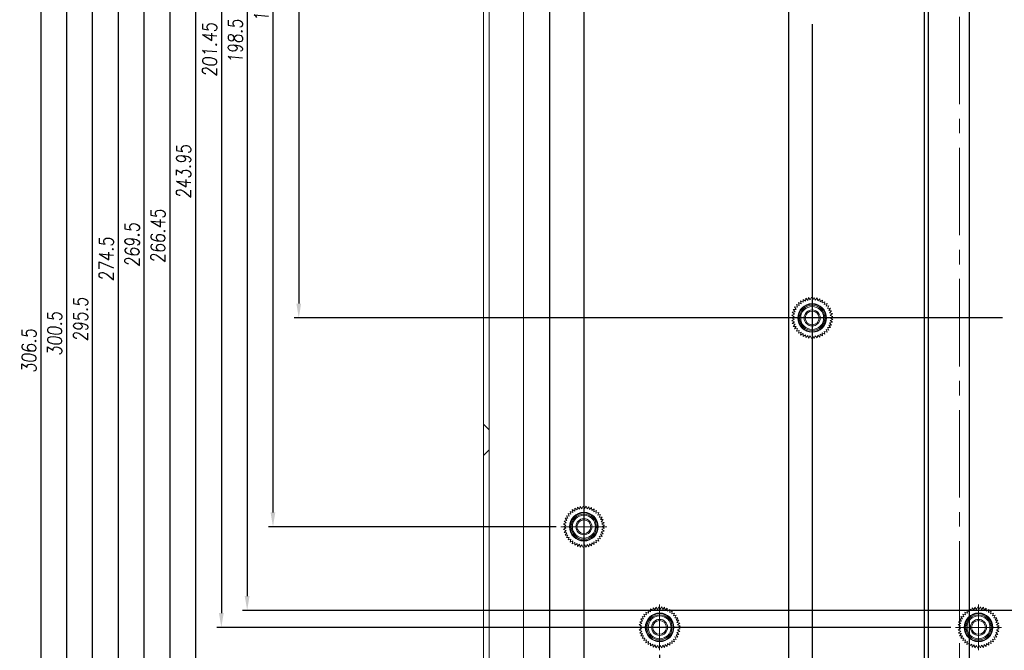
# Model space of a CAD drawing. Header units: millimetres. Extents: x 4497 to 11741, y 5958 to 12619.
# Tile 156 of 256: x 5286 to 5458, y 9399 to 9508. Entities that reach past the tile are written whole.
import ezdxf

# ---------------------------------------------------------------- set-up
doc = ezdxf.new("R2010")
doc.units = ezdxf.units.MM
doc.header["$LTSCALE"] = 0.8
doc.header["$PDMODE"] = 3
doc.header["$PDSIZE"] = 0.3125
for name, pattern in [('CENTER', [50.8, 31.75, -6.35, 6.35, -6.35]), ('CENTER2', [28.575, 19.05, -3.175, 3.175, -3.175]), ('HIDDEN', [9.525, 6.35, -3.175])]:
    doc.linetypes.add(name, pattern=pattern)
doc.layers.get('0').update_dxf_attribs({"linetype": 'CONTINUOUS', "lineweight": 0})
doc.layers.get('Defpoints').update_dxf_attribs({"linetype": 'CONTINUOUS', "lineweight": 0})
for name, color, linetype, lineweight in [('1', 2, 'CENTER', 0), ('2', 3, 'CONTINUOUS', 0), ('3', 5, 'HIDDEN', 0), ('4', 1, 'CENTER2', 9), ('M3-4', 6, 'CONTINUOUS', 0)]:
    doc.layers.add(name, color=color, linetype=linetype, lineweight=lineweight)
doc.styles.get("Standard").update_dxf_attribs({"font": 'romans.shx', "width": 0.8, "oblique": 5, "bigfont": 'whgtxt.shx'})
doc.dimstyles.get("Standard").update_dxf_attribs({"dimtxt": 2.5, "dimasz": 2.5, "dimexe": 0.8, "dimexo": 0.8, "dimgap": 0.8, "dimtad": 1, "dimdsep": 46, "dimtxsty": 'Standard', "dimcen": 0, "dimclrd": 3, "dimclre": 3, "dimclrt": 3, "dimazin": 0, "dimtp": 0.001, "dimtm": 0.001, "dimtfac": 1, "dimtmove": 0, "dimatfit": 3, "dimfxl": 0, "dimtolj": 1, "dimarcsym": 0})

# ---------------------------------------------------------------- blocks, each defined once
blk = doc.blocks.new('X')
at = {"layer": '1'}
for p, q in [((5251.84, 13719.59), (5251.84, 13727.59)), ((5247.84, 13723.59), (5255.84, 13723.59))]:
    blk.add_line(p, q, dxfattribs=at)
blk = doc.blocks.new('*D242')
at = {"layer": '2', "color": 3, "lineweight": -2}
for p, q in [((5351.37, 9603.96), (5334.17, 9603.96)), ((5334.97, 9601.46), (5334.97, 9458.96)), ((5457.67, 9456.46), (5334.17, 9456.46))]:
    blk.add_line(p, q, dxfattribs=at)
at = {"layer": '2', "color": 3}
for points in [[(5334.55, 9601.46), (5335.38, 9601.46), (5334.97, 9603.96)], [(5334.55, 9458.96), (5335.38, 9458.96), (5334.97, 9456.46)]]:
    blk.add_solid(points, dxfattribs=at)
at = {"layer": 'Defpoints', "color": 0}
for p in [(5352.17, 9603.96), (5334.97, 9456.46), (5458.47, 9456.46)]:
    blk.add_point(p, dxfattribs=at)
at = {"layer": '2', "color": 3, "insert": (5332.92, 9530.21), "char_height": 2.5, "attachment_point": 5, "rotation": 90}
blk.add_mtext('\\A1;147.5', dxfattribs=at)
blk = doc.blocks.new('*D243')
at = {"layer": '2', "color": 3, "lineweight": -2}
for p, q in [((5351.37, 9603.96), (5329.67, 9603.96)), ((5330.47, 9601.46), (5330.47, 9422.56)), ((5379.87, 9420.06), (5329.67, 9420.06))]:
    blk.add_line(p, q, dxfattribs=at)
at = {"layer": '2', "color": 3}
for points in [[(5330.05, 9601.46), (5330.88, 9601.46), (5330.47, 9603.96)], [(5330.05, 9422.56), (5330.88, 9422.56), (5330.47, 9420.06)]]:
    blk.add_solid(points, dxfattribs=at)
at = {"layer": 'Defpoints', "color": 0}
for p in [(5352.17, 9603.96), (5330.47, 9420.06), (5380.67, 9420.06)]:
    blk.add_point(p, dxfattribs=at)
at = {"layer": '2', "color": 3, "insert": (5328.42, 9512.01), "char_height": 2.5, "attachment_point": 5, "rotation": 90}
blk.add_mtext('\\A1;183.9', dxfattribs=at)
blk = doc.blocks.new('*D244')
at = {"layer": '2', "color": 3, "lineweight": -2}
for p, q in [((5351.37, 9603.96), (5325.17, 9603.96)), ((5325.97, 9601.46), (5325.97, 9407.96)), ((5509.87, 9405.46), (5325.17, 9405.46))]:
    blk.add_line(p, q, dxfattribs=at)
at = {"layer": '2', "color": 3}
for points in [[(5325.55, 9601.46), (5326.38, 9601.46), (5325.97, 9603.96)], [(5325.55, 9407.96), (5326.38, 9407.96), (5325.97, 9405.46)]]:
    blk.add_solid(points, dxfattribs=at)
at = {"layer": 'Defpoints', "color": 0}
for p in [(5352.17, 9603.96), (5325.97, 9405.46), (5510.67, 9405.46)]:
    blk.add_point(p, dxfattribs=at)
at = {"layer": '2', "color": 3, "insert": (5323.92, 9504.71), "char_height": 2.5, "attachment_point": 5, "rotation": 90}
blk.add_mtext('\\A1;198.5', dxfattribs=at)
blk = doc.blocks.new('*D245')
at = {"layer": '2', "color": 3, "lineweight": -2}
for p, q in [((5351.37, 9603.96), (5320.67, 9603.96)), ((5321.47, 9601.46), (5321.47, 9405.01)), ((5448.67, 9402.51), (5320.67, 9402.51))]:
    blk.add_line(p, q, dxfattribs=at)
at = {"layer": '2', "color": 3}
for points in [[(5321.05, 9601.46), (5321.88, 9601.46), (5321.47, 9603.96)], [(5321.05, 9405.01), (5321.88, 9405.01), (5321.47, 9402.51)]]:
    blk.add_solid(points, dxfattribs=at)
at = {"layer": 'Defpoints', "color": 0}
for p in [(5352.17, 9603.96), (5321.47, 9402.51), (5449.47, 9402.51)]:
    blk.add_point(p, dxfattribs=at)
at = {"layer": '2', "color": 3, "insert": (5319.42, 9503.23), "char_height": 2.5, "attachment_point": 5, "rotation": 90}
blk.add_mtext('\\A1;201.45', dxfattribs=at)
blk = doc.blocks.new('*D246')
at = {"layer": '2', "color": 3, "lineweight": -2}
for p, q in [((5351.37, 9603.96), (5316.17, 9603.96)), ((5316.97, 9601.46), (5316.97, 9362.51)), ((5393.07, 9360.01), (5316.17, 9360.01))]:
    blk.add_line(p, q, dxfattribs=at)
at = {"layer": '2', "color": 3}
for points in [[(5316.55, 9601.46), (5317.38, 9601.46), (5316.97, 9603.96)], [(5316.55, 9362.51), (5317.38, 9362.51), (5316.97, 9360.01)]]:
    blk.add_solid(points, dxfattribs=at)
at = {"layer": 'Defpoints', "color": 0}
for p in [(5352.17, 9603.96), (5316.97, 9360.01), (5393.87, 9360.01)]:
    blk.add_point(p, dxfattribs=at)
at = {"layer": '2', "color": 3, "insert": (5314.92, 9481.98), "char_height": 2.5, "attachment_point": 5, "rotation": 90}
blk.add_mtext('\\A1;243.95', dxfattribs=at)
blk = doc.blocks.new('*D247')
at = {"layer": '2', "color": 3, "lineweight": -2}
for p, q in [((5351.37, 9603.96), (5311.67, 9603.96)), ((5312.47, 9601.46), (5312.47, 9340.01)), ((5448.67, 9337.51), (5311.67, 9337.51))]:
    blk.add_line(p, q, dxfattribs=at)
at = {"layer": '2', "color": 3}
for points in [[(5312.05, 9601.46), (5312.88, 9601.46), (5312.47, 9603.96)], [(5312.05, 9340.01), (5312.88, 9340.01), (5312.47, 9337.51)]]:
    blk.add_solid(points, dxfattribs=at)
at = {"layer": 'Defpoints', "color": 0}
for p in [(5352.17, 9603.96), (5312.47, 9337.51), (5449.47, 9337.51)]:
    blk.add_point(p, dxfattribs=at)
at = {"layer": '2', "color": 3, "insert": (5310.42, 9470.73), "char_height": 2.5, "attachment_point": 5, "rotation": 90}
blk.add_mtext('\\A1;266.45', dxfattribs=at)
blk = doc.blocks.new('*D248')
at = {"layer": '2', "color": 3, "lineweight": -2}
for p, q in [((5351.37, 9603.96), (5307.17, 9603.96)), ((5307.97, 9601.46), (5307.97, 9336.96)), ((5379.87, 9334.46), (5307.17, 9334.46))]:
    blk.add_line(p, q, dxfattribs=at)
at = {"layer": '2', "color": 3}
for points in [[(5307.55, 9601.46), (5308.38, 9601.46), (5307.97, 9603.96)], [(5307.55, 9336.96), (5308.38, 9336.96), (5307.97, 9334.46)]]:
    blk.add_solid(points, dxfattribs=at)
at = {"layer": 'Defpoints', "color": 0}
for p in [(5352.17, 9603.96), (5307.97, 9334.46), (5380.67, 9334.46)]:
    blk.add_point(p, dxfattribs=at)
at = {"layer": '2', "color": 3, "insert": (5305.92, 9469.21), "char_height": 2.5, "attachment_point": 5, "rotation": 90}
blk.add_mtext('\\A1;269.5', dxfattribs=at)
blk = doc.blocks.new('*D249')
at = {"layer": '2', "color": 3, "lineweight": -2}
for p, q in [((5351.37, 9603.96), (5302.67, 9603.96)), ((5303.47, 9601.46), (5303.47, 9331.96)), ((5509.87, 9329.46), (5302.67, 9329.46))]:
    blk.add_line(p, q, dxfattribs=at)
at = {"layer": '2', "color": 3}
for points in [[(5303.05, 9601.46), (5303.88, 9601.46), (5303.47, 9603.96)], [(5303.05, 9331.96), (5303.88, 9331.96), (5303.47, 9329.46)]]:
    blk.add_solid(points, dxfattribs=at)
at = {"layer": 'Defpoints', "color": 0}
for p in [(5352.17, 9603.96), (5303.47, 9329.46), (5510.67, 9329.46)]:
    blk.add_point(p, dxfattribs=at)
at = {"layer": '2', "color": 3, "insert": (5301.42, 9466.71), "char_height": 2.5, "attachment_point": 5, "rotation": 90}
blk.add_mtext('\\A1;274.5', dxfattribs=at)
blk = doc.blocks.new('*D250')
at = {"layer": '2', "color": 3, "lineweight": -2}
for p, q in [((5351.37, 9603.96), (5298.17, 9603.96)), ((5298.97, 9601.46), (5298.97, 9310.96)), ((5520.17, 9308.46), (5298.17, 9308.46))]:
    blk.add_line(p, q, dxfattribs=at)
at = {"layer": '2', "color": 3}
for points in [[(5298.55, 9601.46), (5299.38, 9601.46), (5298.97, 9603.96)], [(5298.55, 9310.96), (5299.38, 9310.96), (5298.97, 9308.46)]]:
    blk.add_solid(points, dxfattribs=at)
at = {"layer": 'Defpoints', "color": 0}
for p in [(5352.17, 9603.96), (5298.97, 9308.46), (5520.97, 9308.46)]:
    blk.add_point(p, dxfattribs=at)
at = {"layer": '2', "color": 3, "insert": (5296.92, 9456.21), "char_height": 2.5, "attachment_point": 5, "rotation": 90}
blk.add_mtext('\\A1;295.5', dxfattribs=at)
blk = doc.blocks.new('*D251')
at = {"layer": '2', "color": 3, "lineweight": -2}
for p, q in [((5351.37, 9603.96), (5293.67, 9603.96)), ((5294.47, 9601.46), (5294.47, 9305.96)), ((5366.37, 9303.46), (5293.67, 9303.46))]:
    blk.add_line(p, q, dxfattribs=at)
at = {"layer": '2', "color": 3}
for points in [[(5294.05, 9601.46), (5294.88, 9601.46), (5294.47, 9603.96)], [(5294.05, 9305.96), (5294.88, 9305.96), (5294.47, 9303.46)]]:
    blk.add_solid(points, dxfattribs=at)
at = {"layer": 'Defpoints', "color": 0}
for p in [(5352.17, 9603.96), (5294.47, 9303.46), (5367.17, 9303.46)]:
    blk.add_point(p, dxfattribs=at)
at = {"layer": '2', "color": 3, "insert": (5292.42, 9453.71), "char_height": 2.5, "attachment_point": 5, "rotation": 90}
blk.add_mtext('\\A1;300.5', dxfattribs=at)
blk = doc.blocks.new('*D252')
at = {"layer": '2', "color": 3, "lineweight": -2}
for p, q in [((5351.37, 9603.96), (5289.17, 9603.96)), ((5289.97, 9601.46), (5289.97, 9299.96)), ((5382.87, 9297.46), (5289.17, 9297.46))]:
    blk.add_line(p, q, dxfattribs=at)
at = {"layer": '2', "color": 3}
for points in [[(5289.55, 9601.46), (5290.38, 9601.46), (5289.97, 9603.96)], [(5289.55, 9299.96), (5290.38, 9299.96), (5289.97, 9297.46)]]:
    blk.add_solid(points, dxfattribs=at)
at = {"layer": 'Defpoints', "color": 0}
for p in [(5352.17, 9603.96), (5289.97, 9297.46), (5383.67, 9297.46)]:
    blk.add_point(p, dxfattribs=at)
at = {"layer": '2', "color": 3, "insert": (5287.92, 9450.71), "char_height": 2.5, "attachment_point": 5, "rotation": 90}
blk.add_mtext('\\A1;306.5', dxfattribs=at)
blk = doc.blocks.new('*D267')
at = {"layer": '2', "color": 3, "lineweight": -2}
for p, q in [((5451.87, 9635.36), (5451.87, 9284.87)), ((5447.67, 9285.67), (5435.69, 9285.67)), ((5450.17, 9283.26), (5450.17, 9286.47)), ((5451.87, 9285.67), (5450.17, 9285.67)), ((5454.37, 9285.67), (5456.87, 9285.67))]:
    blk.add_line(p, q, dxfattribs=at)
at = {"layer": '2', "color": 3}
for points in [[(5447.67, 9286.08), (5447.67, 9285.25), (5450.17, 9285.67)], [(5454.37, 9286.08), (5454.37, 9285.25), (5451.87, 9285.67)]]:
    blk.add_solid(points, dxfattribs=at)
at = {"layer": 'Defpoints', "color": 0}
for p in [(5451.87, 9636.16), (5451.87, 9285.67), (5450.17, 9282.46)]:
    blk.add_point(p, dxfattribs=at)
at = {"layer": '2', "color": 3, "insert": (5438.46, 9287.72), "char_height": 2.5, "attachment_point": 5}
blk.add_mtext('\\A1;1.7', dxfattribs=at)
blk = doc.blocks.new('*D268')
at = {"layer": '2', "color": 3, "lineweight": -2}
for p, q in [((5462.47, 9507.66), (5462.47, 9275.37)), ((5450.17, 9281.66), (5450.17, 9275.37)), ((5452.67, 9276.17), (5459.97, 9276.17))]:
    blk.add_line(p, q, dxfattribs=at)
at = {"layer": '2', "color": 3}
for points in [[(5452.67, 9276.59), (5452.67, 9275.76), (5450.17, 9276.17)], [(5459.97, 9276.59), (5459.97, 9275.76), (5462.47, 9276.17)]]:
    blk.add_solid(points, dxfattribs=at)
at = {"layer": 'Defpoints', "color": 0}
for p in [(5462.47, 9508.46), (5450.17, 9282.46), (5462.47, 9276.17)]:
    blk.add_point(p, dxfattribs=at)
at = {"layer": '2', "color": 3, "insert": (5456.32, 9278.22), "char_height": 2.5, "attachment_point": 5}
blk.add_mtext('\\A1;12.3', dxfattribs=at)
blk = doc.blocks.new('*D269')
at = {"layer": '2', "color": 3, "lineweight": -2}
for p, q in [((5505.77, 9635.36), (5505.77, 9270.87)), ((5450.17, 9281.66), (5450.17, 9270.87)), ((5452.67, 9271.67), (5503.27, 9271.67))]:
    blk.add_line(p, q, dxfattribs=at)
at = {"layer": '2', "color": 3}
for points in [[(5452.67, 9272.09), (5452.67, 9271.26), (5450.17, 9271.67)], [(5503.27, 9272.09), (5503.27, 9271.26), (5505.77, 9271.67)]]:
    blk.add_solid(points, dxfattribs=at)
at = {"layer": 'Defpoints', "color": 0}
for p in [(5505.77, 9636.16), (5450.17, 9282.46), (5505.77, 9271.67)]:
    blk.add_point(p, dxfattribs=at)
at = {"layer": '2', "color": 3, "insert": (5477.97, 9273.72), "char_height": 2.5, "attachment_point": 5}
blk.add_mtext('\\A1;55.6', dxfattribs=at)
blk = doc.blocks.new('*D270')
at = {"layer": '2', "color": 3, "lineweight": -2}
for p, q in [((5515.32, 9856.66), (5515.32, 9261.87)), ((5450.17, 9281.66), (5450.17, 9261.87)), ((5452.67, 9262.67), (5512.82, 9262.67))]:
    blk.add_line(p, q, dxfattribs=at)
at = {"layer": '2', "color": 3}
for points in [[(5452.67, 9263.09), (5452.67, 9262.26), (5450.17, 9262.67)], [(5512.82, 9263.09), (5512.82, 9262.26), (5515.32, 9262.67)]]:
    blk.add_solid(points, dxfattribs=at)
at = {"layer": 'Defpoints', "color": 0}
for p in [(5515.32, 9857.46), (5450.17, 9282.46), (5515.32, 9262.67)]:
    blk.add_point(p, dxfattribs=at)
at = {"layer": '2', "color": 3, "insert": (5482.75, 9264.72), "char_height": 2.5, "attachment_point": 5}
blk.add_mtext('\\A1;65.15', dxfattribs=at)
blk = doc.blocks.new('*D271')
at = {"layer": '2', "color": 3, "lineweight": -2}
for p, q in [((5514.67, 9592.41), (5514.67, 9265.79)), ((5450.17, 9281.66), (5450.17, 9265.79)), ((5452.67, 9266.59), (5512.17, 9266.59))]:
    blk.add_line(p, q, dxfattribs=at)
at = {"layer": '2', "color": 3}
for points in [[(5452.67, 9267.01), (5452.67, 9266.17), (5450.17, 9266.59)], [(5512.17, 9267.01), (5512.17, 9266.17), (5514.67, 9266.59)]]:
    blk.add_solid(points, dxfattribs=at)
at = {"layer": 'Defpoints', "color": 0}
for p in [(5514.67, 9593.21), (5450.17, 9282.46), (5514.67, 9266.59)]:
    blk.add_point(p, dxfattribs=at)
at = {"layer": '2', "color": 3, "insert": (5482.42, 9268.64), "char_height": 2.5, "attachment_point": 5}
blk.add_mtext('\\A1;64.5', dxfattribs=at)
blk = doc.blocks.new('*D272')
at = {"layer": '2', "color": 3, "lineweight": -2}
for p, q in [((5522.67, 9886.66), (5522.67, 9257.37)), ((5450.17, 9281.66), (5450.17, 9257.37)), ((5452.67, 9258.17), (5520.17, 9258.17))]:
    blk.add_line(p, q, dxfattribs=at)
at = {"layer": '2', "color": 3}
for points in [[(5452.67, 9258.59), (5452.67, 9257.76), (5450.17, 9258.17)], [(5520.17, 9258.59), (5520.17, 9257.76), (5522.67, 9258.17)]]:
    blk.add_solid(points, dxfattribs=at)
at = {"layer": 'Defpoints', "color": 0}
for p in [(5522.67, 9887.46), (5450.17, 9282.46), (5522.67, 9258.17)]:
    blk.add_point(p, dxfattribs=at)
at = {"layer": '2', "color": 3, "insert": (5486.42, 9260.22), "char_height": 2.5, "attachment_point": 5}
blk.add_mtext('\\A1;72.5', dxfattribs=at)
blk = doc.blocks.new('*D273')
at = {"layer": '2', "color": 3, "lineweight": -2}
for p, q in [((5525.17, 9834.01), (5525.17, 9248.37)), ((5450.17, 9281.66), (5450.17, 9248.37)), ((5452.67, 9249.17), (5522.67, 9249.17))]:
    blk.add_line(p, q, dxfattribs=at)
at = {"layer": '2', "color": 3}
for points in [[(5452.67, 9249.59), (5452.67, 9248.76), (5450.17, 9249.17)], [(5522.67, 9249.59), (5522.67, 9248.76), (5525.17, 9249.17)]]:
    blk.add_solid(points, dxfattribs=at)
at = {"layer": 'Defpoints', "color": 0}
for p in [(5525.17, 9834.81), (5450.17, 9282.46), (5525.17, 9249.17)]:
    blk.add_point(p, dxfattribs=at)
at = {"layer": '2', "color": 3, "insert": (5487.67, 9251.22), "char_height": 2.5, "attachment_point": 5}
blk.add_mtext('\\A1;75', dxfattribs=at)
blk = doc.blocks.new('*D276')
at = {"layer": '2', "color": 3, "lineweight": -2}
for p, q in [((5444.67, 9834.01), (5444.67, 9270.87)), ((5450.17, 9285.67), (5450.17, 9270.87)), ((5442.17, 9271.67), (5433.84, 9271.67)), ((5450.17, 9271.67), (5444.67, 9271.67)), ((5452.67, 9271.67), (5455.17, 9271.67))]:
    blk.add_line(p, q, dxfattribs=at)
at = {"layer": '2', "color": 3}
for points in [[(5442.17, 9272.09), (5442.17, 9271.26), (5444.67, 9271.67)], [(5452.67, 9272.09), (5452.67, 9271.26), (5450.17, 9271.67)]]:
    blk.add_solid(points, dxfattribs=at)
at = {"layer": 'Defpoints', "color": 0}
for p in [(5444.67, 9834.81), (5450.17, 9286.47), (5444.67, 9271.67)]:
    blk.add_point(p, dxfattribs=at)
at = {"layer": '2', "color": 3, "insert": (5436.75, 9273.72), "char_height": 2.5, "attachment_point": 5}
blk.add_mtext('\\A1;5.5', dxfattribs=at)
blk = doc.blocks.new('*D277')
at = {"layer": '2', "color": 3, "lineweight": -2}
for p, q in [((5444.02, 9856.66), (5444.02, 9266.37)), ((5450.17, 9285.67), (5450.17, 9266.37)), ((5441.52, 9267.17), (5431.41, 9267.17)), ((5450.17, 9267.17), (5444.02, 9267.17)), ((5452.67, 9267.17), (5455.17, 9267.17))]:
    blk.add_line(p, q, dxfattribs=at)
at = {"layer": '2', "color": 3}
for points in [[(5441.52, 9267.59), (5441.52, 9266.76), (5444.02, 9267.17)], [(5452.67, 9267.59), (5452.67, 9266.76), (5450.17, 9267.17)]]:
    blk.add_solid(points, dxfattribs=at)
at = {"layer": 'Defpoints', "color": 0}
for p in [(5444.02, 9857.46), (5450.17, 9286.47), (5444.02, 9267.17)]:
    blk.add_point(p, dxfattribs=at)
at = {"layer": '2', "color": 3, "insert": (5435.22, 9269.22), "char_height": 2.5, "attachment_point": 5}
blk.add_mtext('\\A1;6.15', dxfattribs=at)
blk = doc.blocks.new('*D278')
at = {"layer": '2', "color": 3, "lineweight": -2}
for p, q in [((5424.47, 9507.66), (5424.47, 9261.87)), ((5450.17, 9285.67), (5450.17, 9261.87)), ((5447.67, 9262.67), (5426.97, 9262.67))]:
    blk.add_line(p, q, dxfattribs=at)
at = {"layer": '2', "color": 3}
for points in [[(5426.97, 9263.09), (5426.97, 9262.26), (5424.47, 9262.67)], [(5447.67, 9263.09), (5447.67, 9262.26), (5450.17, 9262.67)]]:
    blk.add_solid(points, dxfattribs=at)
at = {"layer": 'Defpoints', "color": 0}
for p in [(5424.47, 9508.46), (5450.17, 9286.47), (5424.47, 9262.67)]:
    blk.add_point(p, dxfattribs=at)
at = {"layer": '2', "color": 3, "insert": (5437.32, 9264.72), "char_height": 2.5, "attachment_point": 5}
blk.add_mtext('\\A1;25.7', dxfattribs=at)
blk = doc.blocks.new('*D279')
at = {"layer": '2', "color": 3, "lineweight": -2}
for p, q in [((5420.37, 9635.41), (5420.37, 9257.37)), ((5450.17, 9285.67), (5450.17, 9257.37)), ((5447.67, 9258.17), (5422.87, 9258.17))]:
    blk.add_line(p, q, dxfattribs=at)
at = {"layer": '2', "color": 3}
for points in [[(5422.87, 9258.59), (5422.87, 9257.76), (5420.37, 9258.17)], [(5447.67, 9258.59), (5447.67, 9257.76), (5450.17, 9258.17)]]:
    blk.add_solid(points, dxfattribs=at)
at = {"layer": 'Defpoints', "color": 0}
for p in [(5420.37, 9636.21), (5450.17, 9286.47), (5420.37, 9258.17)]:
    blk.add_point(p, dxfattribs=at)
at = {"layer": '2', "color": 3, "insert": (5435.27, 9260.22), "char_height": 2.5, "attachment_point": 5}
blk.add_mtext('\\A1;29.8', dxfattribs=at)
blk = doc.blocks.new('*D280')
at = {"layer": '2', "color": 3, "lineweight": -2}
for p, q in [((5397.87, 9397.71), (5397.87, 9252.87)), ((5450.17, 9285.67), (5450.17, 9252.87)), ((5447.67, 9253.67), (5400.37, 9253.67))]:
    blk.add_line(p, q, dxfattribs=at)
at = {"layer": '2', "color": 3}
for points in [[(5400.37, 9254.09), (5400.37, 9253.26), (5397.87, 9253.67)], [(5447.67, 9254.09), (5447.67, 9253.26), (5450.17, 9253.67)]]:
    blk.add_solid(points, dxfattribs=at)
at = {"layer": 'Defpoints', "color": 0}
for p in [(5397.87, 9398.51), (5450.17, 9286.47), (5397.87, 9253.67)]:
    blk.add_point(p, dxfattribs=at)
at = {"layer": '2', "color": 3, "insert": (5424.02, 9255.72), "char_height": 2.5, "attachment_point": 5}
blk.add_mtext('\\A1;52.3', dxfattribs=at)
blk = doc.blocks.new('*D281')
at = {"layer": '2', "color": 3, "lineweight": -2}
for p, q in [((5384.67, 9597.41), (5384.67, 9248.37)), ((5450.17, 9285.67), (5450.17, 9248.37)), ((5447.67, 9249.17), (5387.17, 9249.17))]:
    blk.add_line(p, q, dxfattribs=at)
at = {"layer": '2', "color": 3}
for points in [[(5387.17, 9249.59), (5387.17, 9248.76), (5384.67, 9249.17)], [(5447.67, 9249.59), (5447.67, 9248.76), (5450.17, 9249.17)]]:
    blk.add_solid(points, dxfattribs=at)
at = {"layer": 'Defpoints', "color": 0}
for p in [(5384.67, 9598.21), (5450.17, 9286.47), (5384.67, 9249.17)]:
    blk.add_point(p, dxfattribs=at)
at = {"layer": '2', "color": 3, "insert": (5417.42, 9251.22), "char_height": 2.5, "attachment_point": 5}
blk.add_mtext('\\A1;65.5', dxfattribs=at)
blk = doc.blocks.new('*D282')
at = {"layer": '2', "color": 3, "lineweight": -2}
for p, q in [((5378.67, 9871.66), (5378.67, 9243.87)), ((5450.17, 9285.67), (5450.17, 9243.87)), ((5447.67, 9244.67), (5381.17, 9244.67))]:
    blk.add_line(p, q, dxfattribs=at)
at = {"layer": '2', "color": 3}
for points in [[(5381.17, 9245.09), (5381.17, 9244.26), (5378.67, 9244.67)], [(5447.67, 9245.09), (5447.67, 9244.26), (5450.17, 9244.67)]]:
    blk.add_solid(points, dxfattribs=at)
at = {"layer": 'Defpoints', "color": 0}
for p in [(5378.67, 9872.46), (5450.17, 9286.47), (5378.67, 9244.67)]:
    blk.add_point(p, dxfattribs=at)
at = {"layer": '2', "color": 3, "insert": (5414.42, 9246.72), "char_height": 2.5, "attachment_point": 5}
blk.add_mtext('\\A1;71.5', dxfattribs=at)

msp = doc.modelspace()

# ---------------------------------------------------------------- linework, layer by layer
at = {"linetype": 'Continuous'}
for p, q in [((5367.171, 9303.457), (5367.171, 9904.457)), ((5368.171, 9780.457), (5368.171, 9303.457)), ((5374.171, 9304.457), (5374.171, 9779.457))]:
    msp.add_line(p, q, dxfattribs=at)
for centre in [(5424.471, 9456.457), (5424.471, 9456.457), (5384.671, 9420.057), (5384.671, 9420.057), (5397.871, 9402.507), (5397.871, 9402.507), (5453.471, 9402.507), (5453.471, 9402.507)]:
    msp.add_circle(centre, 2.5, dxfattribs=at)
at = {"layer": '3'}
for p, q in [((5368.171, 9436.957), (5367.171, 9437.957)), ((5368.171, 9433.457), (5367.171, 9432.457))]:
    msp.add_line(p, q, dxfattribs=at)
at = {"layer": '4'}
msp.add_line((5450.171, 9920.457), (5450.171, 9282.457), dxfattribs=at)
at = {"layer": 'M3-4', "linetype": 'Continuous'}
for p, q in [((5421.713, 9458.771), (5422.2, 9458.649)), ((5421.917, 9458.312), (5421.713, 9458.771)), ((5422.062, 9459.132), (5422.528, 9458.944)), ((5422.2, 9458.649), (5422.062, 9459.132)), ((5422.458, 9459.441), (5422.893, 9459.19)), ((5422.528, 9458.944), (5422.458, 9459.441)), ((5422.893, 9459.692), (5423.288, 9459.383)), ((5422.893, 9459.19), (5422.893, 9459.692)), ((5423.288, 9459.383), (5423.358, 9459.88)), ((5423.358, 9459.88), (5423.707, 9459.519)), ((5423.707, 9459.519), (5423.846, 9460.002)), ((5423.846, 9460.002), (5424.141, 9459.596)), ((5424.141, 9459.596), (5424.345, 9460.054)), ((5424.345, 9460.054), (5424.581, 9459.611)), ((5424.581, 9459.611), (5424.847, 9460.037)), ((5424.847, 9460.037), (5425.019, 9459.565)), ((5425.019, 9459.565), (5425.342, 9459.95)), ((5425.342, 9459.95), (5425.446, 9459.458)), ((5425.446, 9459.458), (5425.819, 9459.795)), ((5425.819, 9459.795), (5425.854, 9459.293)), ((5425.854, 9459.293), (5426.271, 9459.574)), ((5426.271, 9459.574), (5426.236, 9459.073)), ((5426.236, 9459.073), (5426.687, 9459.293)), ((5426.687, 9459.293), (5426.583, 9458.802)), ((5426.583, 9458.802), (5427.06, 9458.957)), ((5427.06, 9458.957), (5426.889, 9458.485)), ((5426.889, 9458.485), (5427.383, 9458.573)), ((5427.383, 9458.573), (5427.147, 9458.129)), ((5420.906, 9456.958), (5421.383, 9457.113)), ((5421.322, 9456.677), (5420.906, 9456.958)), ((5421.01, 9457.449), (5421.505, 9457.536)), ((5421.383, 9457.113), (5421.01, 9457.449)), ((5421.182, 9457.921), (5421.684, 9457.938)), ((5421.505, 9457.536), (5421.182, 9457.921)), ((5421.418, 9458.364), (5421.917, 9458.312)), ((5421.684, 9457.938), (5421.418, 9458.364)), ((5427.147, 9458.129), (5427.649, 9458.147)), ((5427.649, 9458.147), (5427.354, 9457.74)), ((5427.354, 9457.74), (5427.854, 9457.688)), ((5427.854, 9457.688), (5427.505, 9457.327)), ((5427.505, 9457.327), (5427.992, 9457.205)), ((5427.992, 9457.205), (5427.596, 9456.896)), ((5427.596, 9456.896), (5428.062, 9456.708)), ((5428.062, 9456.708), (5427.627, 9456.457)), ((5420.871, 9456.457), (5421.322, 9456.677)), ((5421.322, 9456.236), (5420.871, 9456.457)), ((5420.906, 9455.956), (5421.322, 9456.236)), ((5421.383, 9455.8), (5420.906, 9455.956)), ((5421.01, 9455.464), (5421.383, 9455.8)), ((5421.505, 9455.377), (5421.01, 9455.464)), ((5421.182, 9454.992), (5421.505, 9455.377)), ((5421.684, 9454.975), (5421.182, 9454.992)), ((5427.854, 9455.225), (5427.354, 9455.173)), ((5427.354, 9455.173), (5427.649, 9454.767)), ((5427.992, 9455.708), (5427.505, 9455.587)), ((5427.505, 9455.587), (5427.854, 9455.225)), ((5428.062, 9456.206), (5427.596, 9456.017)), ((5427.596, 9456.017), (5427.992, 9455.708)), ((5427.627, 9456.457), (5428.062, 9456.206)), ((5421.418, 9454.549), (5421.684, 9454.975)), ((5421.917, 9454.601), (5421.418, 9454.549)), ((5421.713, 9454.143), (5421.917, 9454.601)), ((5422.2, 9454.264), (5421.713, 9454.143)), ((5422.062, 9453.781), (5422.2, 9454.264)), ((5422.528, 9453.969), (5422.062, 9453.781)), ((5422.458, 9453.472), (5422.528, 9453.969)), ((5422.893, 9453.723), (5422.458, 9453.472)), ((5422.893, 9453.221), (5422.893, 9453.723)), ((5423.288, 9453.53), (5422.893, 9453.221)), ((5423.358, 9453.033), (5423.288, 9453.53)), ((5423.707, 9453.394), (5423.358, 9453.033)), ((5423.846, 9452.911), (5423.707, 9453.394)), ((5424.141, 9453.318), (5423.846, 9452.911)), ((5424.345, 9452.859), (5424.141, 9453.318)), ((5424.581, 9453.302), (5424.345, 9452.859)), ((5424.847, 9452.876), (5424.581, 9453.302)), ((5425.019, 9453.348), (5424.847, 9452.876)), ((5425.342, 9452.964), (5425.019, 9453.348)), ((5425.446, 9453.455), (5425.342, 9452.964)), ((5425.819, 9453.119), (5425.446, 9453.455)), ((5425.854, 9453.62), (5425.819, 9453.119)), ((5426.271, 9453.339), (5425.854, 9453.62)), ((5426.687, 9453.62), (5426.236, 9453.84)), ((5426.236, 9453.84), (5426.271, 9453.339)), ((5427.06, 9453.956), (5426.583, 9454.111)), ((5426.583, 9454.111), (5426.687, 9453.62)), ((5427.383, 9454.341), (5426.889, 9454.428)), ((5426.889, 9454.428), (5427.06, 9453.956)), ((5427.649, 9454.767), (5427.147, 9454.784)), ((5427.147, 9454.784), (5427.383, 9454.341)), ((5382.262, 9422.732), (5382.728, 9422.544)), ((5382.4, 9422.249), (5382.262, 9422.732)), ((5382.658, 9423.041), (5383.093, 9422.79)), ((5382.728, 9422.544), (5382.658, 9423.041)), ((5383.093, 9423.292), (5383.488, 9422.983)), ((5383.093, 9422.79), (5383.093, 9423.292)), ((5383.488, 9422.983), (5383.558, 9423.48)), ((5383.558, 9423.48), (5383.907, 9423.119)), ((5383.907, 9423.119), (5384.046, 9423.602)), ((5384.046, 9423.602), (5384.341, 9423.196)), ((5384.341, 9423.196), (5384.545, 9423.654)), ((5384.545, 9423.654), (5384.781, 9423.211)), ((5384.781, 9423.211), (5385.047, 9423.637)), ((5385.047, 9423.637), (5385.219, 9423.165)), ((5385.219, 9423.165), (5385.542, 9423.55)), ((5385.542, 9423.55), (5385.646, 9423.058)), ((5385.646, 9423.058), (5386.019, 9423.395)), ((5386.019, 9423.395), (5386.054, 9422.893)), ((5386.054, 9422.893), (5386.471, 9423.174)), ((5386.471, 9423.174), (5386.436, 9422.673)), ((5386.436, 9422.673), (5386.887, 9422.893)), ((5386.887, 9422.893), (5386.783, 9422.402)), ((5386.783, 9422.402), (5387.26, 9422.557)), ((5387.26, 9422.557), (5387.089, 9422.085)), ((5381.106, 9420.558), (5381.583, 9420.713)), ((5381.21, 9421.049), (5381.705, 9421.136)), ((5381.583, 9420.713), (5381.21, 9421.049)), ((5381.382, 9421.521), (5381.884, 9421.538)), ((5381.705, 9421.136), (5381.382, 9421.521)), ((5381.618, 9421.964), (5382.117, 9421.912)), ((5381.884, 9421.538), (5381.618, 9421.964)), ((5381.913, 9422.371), (5382.4, 9422.249)), ((5382.117, 9421.912), (5381.913, 9422.371)), ((5387.089, 9422.085), (5387.583, 9422.173)), ((5387.583, 9422.173), (5387.347, 9421.729)), ((5387.347, 9421.729), (5387.849, 9421.747)), ((5387.849, 9421.747), (5387.554, 9421.34)), ((5387.554, 9421.34), (5388.054, 9421.288)), ((5388.054, 9421.288), (5387.705, 9420.927)), ((5387.705, 9420.927), (5388.192, 9420.805)), ((5388.192, 9420.805), (5387.796, 9420.496)), ((5381.071, 9420.057), (5381.522, 9420.277)), ((5381.522, 9419.836), (5381.071, 9420.057)), ((5381.522, 9420.277), (5381.106, 9420.558)), ((5381.106, 9419.556), (5381.522, 9419.836)), ((5381.583, 9419.4), (5381.106, 9419.556)), ((5381.21, 9419.064), (5381.583, 9419.4)), ((5381.705, 9418.977), (5381.21, 9419.064)), ((5381.382, 9418.592), (5381.705, 9418.977)), ((5388.192, 9419.308), (5387.705, 9419.187)), ((5387.705, 9419.187), (5388.054, 9418.825)), ((5387.796, 9420.496), (5388.262, 9420.308)), ((5388.262, 9419.806), (5387.796, 9419.617)), ((5387.796, 9419.617), (5388.192, 9419.308)), ((5388.262, 9420.308), (5387.827, 9420.057)), ((5387.827, 9420.057), (5388.262, 9419.806)), ((5381.884, 9418.575), (5381.382, 9418.592)), ((5381.618, 9418.149), (5381.884, 9418.575)), ((5382.117, 9418.201), (5381.618, 9418.149)), ((5381.913, 9417.743), (5382.117, 9418.201)), ((5382.4, 9417.864), (5381.913, 9417.743)), ((5382.262, 9417.381), (5382.4, 9417.864)), ((5382.728, 9417.569), (5382.262, 9417.381)), ((5382.658, 9417.072), (5382.728, 9417.569)), ((5383.093, 9417.323), (5382.658, 9417.072)), ((5383.093, 9416.821), (5383.093, 9417.323)), ((5386.887, 9417.22), (5386.436, 9417.44)), ((5386.436, 9417.44), (5386.471, 9416.939)), ((5387.26, 9417.556), (5386.783, 9417.711)), ((5386.783, 9417.711), (5386.887, 9417.22)), ((5387.583, 9417.941), (5387.089, 9418.028)), ((5387.089, 9418.028), (5387.26, 9417.556)), ((5387.849, 9418.367), (5387.347, 9418.384)), ((5387.347, 9418.384), (5387.583, 9417.941)), ((5388.054, 9418.825), (5387.554, 9418.773)), ((5387.554, 9418.773), (5387.849, 9418.367)), ((5383.488, 9417.13), (5383.093, 9416.821)), ((5383.558, 9416.633), (5383.488, 9417.13)), ((5383.907, 9416.994), (5383.558, 9416.633)), ((5384.046, 9416.511), (5383.907, 9416.994)), ((5384.341, 9416.918), (5384.046, 9416.511)), ((5384.545, 9416.459), (5384.341, 9416.918)), ((5384.781, 9416.902), (5384.545, 9416.459)), ((5385.047, 9416.476), (5384.781, 9416.902)), ((5385.219, 9416.948), (5385.047, 9416.476)), ((5385.542, 9416.564), (5385.219, 9416.948)), ((5385.646, 9417.055), (5385.542, 9416.564)), ((5386.019, 9416.719), (5385.646, 9417.055)), ((5386.054, 9417.22), (5386.019, 9416.719)), ((5386.471, 9416.939), (5386.054, 9417.22)), ((5395.858, 9405.491), (5396.293, 9405.24)), ((5395.928, 9404.994), (5395.858, 9405.491)), ((5396.293, 9405.742), (5396.688, 9405.433)), ((5396.293, 9405.24), (5396.293, 9405.742)), ((5396.688, 9405.433), (5396.758, 9405.93)), ((5396.758, 9405.93), (5397.107, 9405.569)), ((5397.107, 9405.569), (5397.246, 9406.052)), ((5397.246, 9406.052), (5397.541, 9405.646)), ((5397.541, 9405.646), (5397.745, 9406.104)), ((5397.745, 9406.104), (5397.981, 9405.661)), ((5397.981, 9405.661), (5398.247, 9406.087)), ((5398.247, 9406.087), (5398.419, 9405.615)), ((5398.419, 9405.615), (5398.742, 9406)), ((5398.742, 9406), (5398.846, 9405.508)), ((5398.846, 9405.508), (5399.219, 9405.845)), ((5399.219, 9405.845), (5399.254, 9405.343)), ((5399.254, 9405.343), (5399.671, 9405.624)), ((5399.671, 9405.624), (5399.636, 9405.123)), ((5399.636, 9405.123), (5400.087, 9405.343)), ((5400.087, 9405.343), (5399.983, 9404.852)), ((5451.458, 9405.491), (5451.893, 9405.24)), ((5451.528, 9404.994), (5451.458, 9405.491)), ((5451.893, 9405.742), (5452.288, 9405.433)), ((5451.893, 9405.24), (5451.893, 9405.742)), ((5452.288, 9405.433), (5452.358, 9405.93)), ((5452.358, 9405.93), (5452.707, 9405.569)), ((5452.707, 9405.569), (5452.846, 9406.052)), ((5452.846, 9406.052), (5453.141, 9405.646)), ((5453.141, 9405.646), (5453.345, 9406.104)), ((5453.345, 9406.104), (5453.581, 9405.661)), ((5453.581, 9405.661), (5453.847, 9406.087)), ((5453.847, 9406.087), (5454.019, 9405.615)), ((5454.019, 9405.615), (5454.342, 9406)), ((5454.342, 9406), (5454.446, 9405.508)), ((5454.446, 9405.508), (5454.819, 9405.845)), ((5454.819, 9405.845), (5454.854, 9405.343)), ((5454.854, 9405.343), (5455.271, 9405.624)), ((5455.271, 9405.624), (5455.236, 9405.123)), ((5455.236, 9405.123), (5455.687, 9405.343)), ((5455.687, 9405.343), (5455.583, 9404.852)), ((5394.41, 9403.499), (5394.905, 9403.586)), ((5394.783, 9403.163), (5394.41, 9403.499)), ((5394.582, 9403.971), (5395.084, 9403.988)), ((5394.905, 9403.586), (5394.582, 9403.971)), ((5394.818, 9404.414), (5395.317, 9404.362)), ((5395.084, 9403.988), (5394.818, 9404.414)), ((5395.113, 9404.821), (5395.6, 9404.699)), ((5395.317, 9404.362), (5395.113, 9404.821)), ((5395.462, 9405.182), (5395.928, 9404.994)), ((5395.6, 9404.699), (5395.462, 9405.182)), ((5399.983, 9404.852), (5400.46, 9405.007)), ((5400.46, 9405.007), (5400.289, 9404.535)), ((5400.289, 9404.535), (5400.783, 9404.623)), ((5400.783, 9404.623), (5400.547, 9404.179)), ((5400.547, 9404.179), (5401.049, 9404.197)), ((5401.049, 9404.197), (5400.754, 9403.79)), ((5400.754, 9403.79), (5401.254, 9403.738)), ((5401.254, 9403.738), (5400.905, 9403.377)), ((5450.01, 9403.499), (5450.505, 9403.586)), ((5450.383, 9403.163), (5450.01, 9403.499)), ((5450.182, 9403.971), (5450.684, 9403.988)), ((5450.505, 9403.586), (5450.182, 9403.971)), ((5450.418, 9404.414), (5450.917, 9404.362)), ((5450.684, 9403.988), (5450.418, 9404.414)), ((5450.713, 9404.821), (5451.2, 9404.699)), ((5450.917, 9404.362), (5450.713, 9404.821)), ((5451.062, 9405.182), (5451.528, 9404.994)), ((5451.2, 9404.699), (5451.062, 9405.182)), ((5455.583, 9404.852), (5456.06, 9405.007)), ((5456.06, 9405.007), (5455.889, 9404.535)), ((5455.889, 9404.535), (5456.383, 9404.623)), ((5456.383, 9404.623), (5456.147, 9404.179)), ((5456.147, 9404.179), (5456.649, 9404.197)), ((5456.649, 9404.197), (5456.354, 9403.79)), ((5456.354, 9403.79), (5456.854, 9403.738)), ((5456.854, 9403.738), (5456.505, 9403.377)), ((5394.271, 9402.507), (5394.722, 9402.727)), ((5394.722, 9402.286), (5394.271, 9402.507)), ((5394.306, 9403.008), (5394.783, 9403.163)), ((5394.722, 9402.727), (5394.306, 9403.008)), ((5394.306, 9402.006), (5394.722, 9402.286)), ((5394.783, 9401.85), (5394.306, 9402.006)), ((5394.41, 9401.514), (5394.783, 9401.85)), ((5400.905, 9403.377), (5401.392, 9403.255)), ((5401.392, 9403.255), (5400.996, 9402.946)), ((5400.996, 9402.946), (5401.462, 9402.758)), ((5401.462, 9402.256), (5400.996, 9402.067)), ((5400.996, 9402.067), (5401.392, 9401.758)), ((5401.462, 9402.758), (5401.027, 9402.507)), ((5401.027, 9402.507), (5401.462, 9402.256)), ((5449.871, 9402.507), (5450.322, 9402.727)), ((5450.322, 9402.286), (5449.871, 9402.507)), ((5449.906, 9403.008), (5450.383, 9403.163)), ((5450.322, 9402.727), (5449.906, 9403.008)), ((5449.906, 9402.006), (5450.322, 9402.286)), ((5450.383, 9401.85), (5449.906, 9402.006)), ((5450.01, 9401.514), (5450.383, 9401.85)), ((5456.505, 9403.377), (5456.992, 9403.255)), ((5456.992, 9403.255), (5456.596, 9402.946)), ((5456.596, 9402.946), (5457.062, 9402.758)), ((5457.062, 9402.256), (5456.596, 9402.067)), ((5456.596, 9402.067), (5456.992, 9401.758)), ((5457.062, 9402.758), (5456.627, 9402.507)), ((5456.627, 9402.507), (5457.062, 9402.256)), ((5394.905, 9401.427), (5394.41, 9401.514)), ((5394.582, 9401.042), (5394.905, 9401.427)), ((5395.084, 9401.025), (5394.582, 9401.042)), ((5394.818, 9400.599), (5395.084, 9401.025)), ((5395.317, 9400.651), (5394.818, 9400.599)), ((5395.113, 9400.193), (5395.317, 9400.651)), ((5395.6, 9400.314), (5395.113, 9400.193)), ((5395.462, 9399.831), (5395.6, 9400.314)), ((5400.46, 9400.006), (5399.983, 9400.161)), ((5399.983, 9400.161), (5400.087, 9399.67)), ((5400.783, 9400.391), (5400.289, 9400.478)), ((5400.289, 9400.478), (5400.46, 9400.006)), ((5401.049, 9400.817), (5400.547, 9400.834)), ((5400.547, 9400.834), (5400.783, 9400.391)), ((5401.254, 9401.275), (5400.754, 9401.223)), ((5400.754, 9401.223), (5401.049, 9400.817)), ((5401.392, 9401.758), (5400.905, 9401.637)), ((5400.905, 9401.637), (5401.254, 9401.275)), ((5450.505, 9401.427), (5450.01, 9401.514)), ((5450.182, 9401.042), (5450.505, 9401.427)), ((5450.684, 9401.025), (5450.182, 9401.042)), ((5450.418, 9400.599), (5450.684, 9401.025)), ((5450.917, 9400.651), (5450.418, 9400.599)), ((5450.713, 9400.193), (5450.917, 9400.651)), ((5451.2, 9400.314), (5450.713, 9400.193)), ((5451.062, 9399.831), (5451.2, 9400.314)), ((5456.06, 9400.006), (5455.583, 9400.161)), ((5455.583, 9400.161), (5455.687, 9399.67)), ((5456.383, 9400.391), (5455.889, 9400.478)), ((5455.889, 9400.478), (5456.06, 9400.006)), ((5456.649, 9400.817), (5456.147, 9400.834)), ((5456.147, 9400.834), (5456.383, 9400.391)), ((5456.854, 9401.275), (5456.354, 9401.223)), ((5456.354, 9401.223), (5456.649, 9400.817)), ((5456.992, 9401.758), (5456.505, 9401.637)), ((5456.505, 9401.637), (5456.854, 9401.275)), ((5395.928, 9400.019), (5395.462, 9399.831)), ((5395.858, 9399.522), (5395.928, 9400.019)), ((5396.293, 9399.773), (5395.858, 9399.522)), ((5396.293, 9399.271), (5396.293, 9399.773)), ((5396.688, 9399.58), (5396.293, 9399.271)), ((5396.758, 9399.083), (5396.688, 9399.58)), ((5397.107, 9399.444), (5396.758, 9399.083)), ((5397.246, 9398.961), (5397.107, 9399.444)), ((5397.541, 9399.368), (5397.246, 9398.961)), ((5397.745, 9398.909), (5397.541, 9399.368)), ((5397.981, 9399.352), (5397.745, 9398.909)), ((5398.247, 9398.926), (5397.981, 9399.352)), ((5398.419, 9399.398), (5398.247, 9398.926)), ((5398.742, 9399.014), (5398.419, 9399.398)), ((5398.846, 9399.505), (5398.742, 9399.014)), ((5399.219, 9399.169), (5398.846, 9399.505)), ((5399.254, 9399.67), (5399.219, 9399.169)), ((5399.671, 9399.389), (5399.254, 9399.67)), ((5400.087, 9399.67), (5399.636, 9399.89)), ((5399.636, 9399.89), (5399.671, 9399.389)), ((5451.528, 9400.019), (5451.062, 9399.831)), ((5451.458, 9399.522), (5451.528, 9400.019)), ((5451.893, 9399.773), (5451.458, 9399.522)), ((5451.893, 9399.271), (5451.893, 9399.773)), ((5452.288, 9399.58), (5451.893, 9399.271)), ((5452.358, 9399.083), (5452.288, 9399.58)), ((5452.707, 9399.444), (5452.358, 9399.083)), ((5452.846, 9398.961), (5452.707, 9399.444)), ((5453.141, 9399.368), (5452.846, 9398.961)), ((5453.345, 9398.909), (5453.141, 9399.368)), ((5453.581, 9399.352), (5453.345, 9398.909)), ((5453.847, 9398.926), (5453.581, 9399.352)), ((5454.019, 9399.398), (5453.847, 9398.926)), ((5454.342, 9399.014), (5454.019, 9399.398)), ((5454.446, 9399.505), (5454.342, 9399.014)), ((5454.819, 9399.169), (5454.446, 9399.505)), ((5454.854, 9399.67), (5454.819, 9399.169)), ((5455.271, 9399.389), (5454.854, 9399.67)), ((5455.687, 9399.67), (5455.236, 9399.89)), ((5455.236, 9399.89), (5455.271, 9399.389))]:
    msp.add_line(p, q, dxfattribs=at)
for centre, radius in [((5424.471, 9456.457), 2.5), ((5424.471, 9456.457), 2.4), ((5424.471, 9456.457), 2.2), ((5424.471, 9456.457), 2), ((5424.471, 9456.457), 1.4), ((5424.471, 9456.457), 1.2), ((5384.671, 9420.057), 2.5), ((5384.671, 9420.057), 2.4), ((5384.671, 9420.057), 2.2), ((5384.671, 9420.057), 2), ((5384.671, 9420.057), 1.4), ((5384.671, 9420.057), 1.2), ((5397.871, 9402.507), 2.5), ((5397.871, 9402.507), 2.4), ((5397.871, 9402.507), 2.2), ((5397.871, 9402.507), 2), ((5397.871, 9402.507), 1.4), ((5397.871, 9402.507), 1.2), ((5453.471, 9402.507), 2.5), ((5453.471, 9402.507), 2.4), ((5453.471, 9402.507), 2.2), ((5453.471, 9402.507), 2), ((5453.471, 9402.507), 1.4), ((5453.471, 9402.507), 1.2)]:
    msp.add_circle(centre, radius, dxfattribs=at)

# ---------------------------------------------------------------- block references
for p in [(172.632, -4267.136), (132.832, -4303.536), (146.032, -4321.086), (201.632, -4321.086)]:
    msp.add_blockref('X', p)

# ---------------------------------------------------------------- dimensions: what is measured, and where the dimension line sits
at = {"layer": '2'}
for base, p1, p2, picture, middle in [((5522.671, 9258.174), (5450.171, 9282.457), (5522.671, 9887.457), '*D272', (5486.421, 9260.224)), ((5378.671, 9244.674), (5450.171, 9286.466), (5378.671, 9872.457), '*D282', (5414.421, 9246.724)), ((5444.021, 9267.174), (5450.171, 9286.466), (5444.021, 9857.457), '*D277', (5435.216, 9269.224)), ((5515.321, 9262.674), (5450.171, 9282.457), (5515.321, 9857.457), '*D270', (5482.746, 9264.724)), ((5444.671, 9271.674), (5450.171, 9286.466), (5444.671, 9834.807), '*D276', (5436.755, 9273.724)), ((5525.171, 9249.174), (5450.171, 9282.457), (5525.171, 9834.807), '*D273', (5487.671, 9251.224)), ((5420.371, 9258.174), (5450.171, 9286.466), (5420.371, 9636.207), '*D279', (5435.271, 9260.224)), ((5505.771, 9271.674), (5450.171, 9282.457), (5505.771, 9636.157), '*D269', (5477.971, 9273.724)), ((5384.671, 9249.174), (5450.171, 9286.466), (5384.671, 9598.207), '*D281', (5417.421, 9251.224)), ((5424.471, 9262.674), (5450.171, 9286.466), (5424.471, 9508.457), '*D278', (5437.321, 9264.724)), ((5462.471, 9276.174), (5450.171, 9282.457), (5462.471, 9508.457), '*D268', (5456.321, 9278.224)), ((5397.871, 9253.674), (5450.171, 9286.466), (5397.871, 9398.507), '*D280', (5424.021, 9255.724))]:
    dim = msp.add_linear_dim(base=base, p1=p1, p2=p2, dimstyle='Standard', override={"dimazin": 2}, dxfattribs=at)
    dim.commit()
    dim.dimension.update_dxf_attribs({"geometry": picture, "text_midpoint": middle})
for base, p2, picture, middle in [((5451.871, 9285.666), (5451.871, 9636.157), '*D267', (5438.464, 9285.666)), ((5514.671, 9266.589), (5514.671, 9593.207), '*D271', (5482.421, 9266.589))]:
    dim = msp.add_linear_dim(base=base, p1=(5450.171, 9282.457), p2=p2, dimstyle='Standard', override={"dimazin": 2}, dxfattribs=at)
    dim.commit()
    dim.dimension.update_dxf_attribs({"geometry": picture, "text_midpoint": middle, "dimtype": 160})
for base, p2, picture, middle in [((5289.968, 9297.457), (5383.671, 9297.457), '*D252', (5287.918, 9450.707)), ((5294.468, 9303.457), (5367.171, 9303.457), '*D251', (5292.418, 9453.707)), ((5298.968, 9308.457), (5520.971, 9308.457), '*D250', (5296.918, 9456.207)), ((5303.468, 9329.457), (5510.671, 9329.457), '*D249', (5301.418, 9466.707)), ((5307.968, 9334.457), (5380.671, 9334.457), '*D248', (5305.918, 9469.207)), ((5312.468, 9337.507), (5449.471, 9337.507), '*D247', (5310.418, 9470.732)), ((5316.968, 9360.007), (5393.871, 9360.007), '*D246', (5314.918, 9481.982)), ((5321.468, 9402.507), (5449.471, 9402.507), '*D245', (5319.418, 9503.232)), ((5325.968, 9405.457), (5510.671, 9405.457), '*D244', (5323.918, 9504.707)), ((5330.468, 9420.057), (5380.671, 9420.057), '*D243', (5328.418, 9512.007)), ((5334.968, 9456.457), (5458.471, 9456.457), '*D242', (5332.918, 9530.207))]:
    dim = msp.add_linear_dim(base=base, p1=(5352.171, 9603.957), p2=p2, angle=90, dimstyle='Standard', override={"dimazin": 2}, dxfattribs=at)
    dim.commit()
    dim.dimension.update_dxf_attribs({"geometry": picture, "text_midpoint": middle})

doc.saveas('drawing.dxf')
